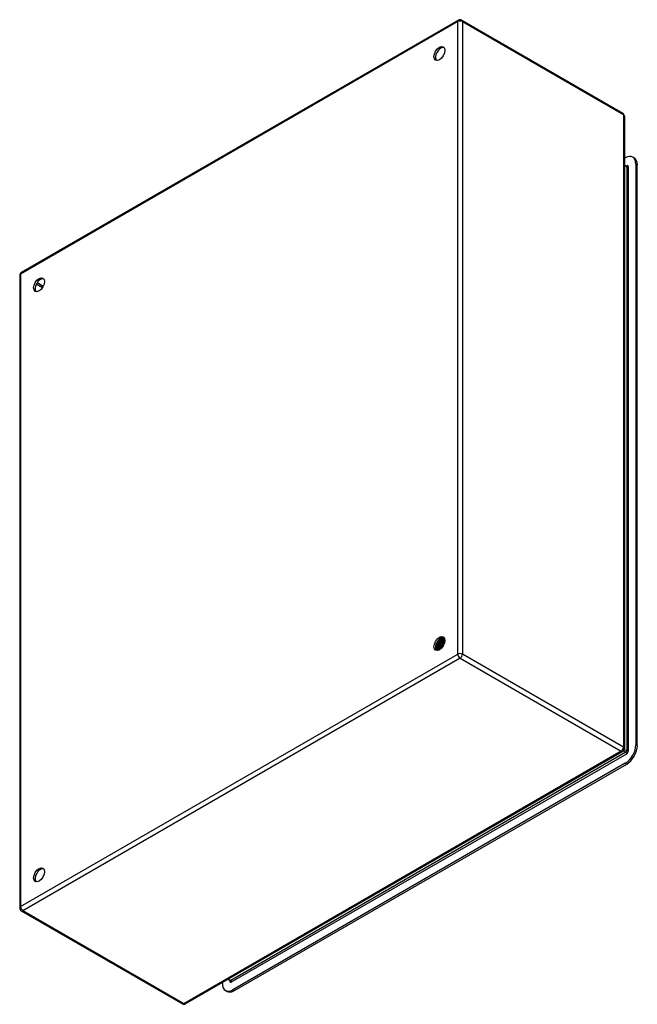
# Model space of a CAD drawing. Header units: inches. Extents: x 90.7 to 106.6, y 30.3 to 55.5.
import ezdxf

# ---------------------------------------------------------------- set-up
doc = ezdxf.new("R2010")
doc.units = ezdxf.units.IN
doc.header["$LTSCALE"] = 6.835203
doc.header["$MEASUREMENT"] = 0
doc.layers.add('Visible Edges(ANSI)', color=7, linetype='Continuous', lineweight=25)
doc.layers.add('Visible Tangent Edges(ANSI)', color=7, linetype='Continuous', lineweight=25)

msp = doc.modelspace()

# ---------------------------------------------------------------- linework, layer by layer
at = {"layer": 'Visible Edges(ANSI)'}
for p, q in [((101.969, 55.447), (90.774, 48.984)), ((102.053, 55.447), (106.177, 53.066)), ((106.219, 52.993), (106.219, 36.801)), ((106.47, 51.917), (106.433, 51.938)), ((106.219, 51.907), (106.24, 51.919)), ((106.219, 51.739), (106.271, 51.709)), ((106.513, 51.762), (106.513, 36.897)), ((106.55, 36.876), (106.55, 51.74)), ((90.732, 48.911), (90.732, 32.718)), ((101.499, 39.613), (101.499, 39.613)), ((101.5, 39.613), (101.499, 39.613)), ((101.503, 39.612), (101.5, 39.613)), ((101.504, 39.595), (101.504, 39.576)), ((101.529, 39.62), (101.531, 39.619)), ((101.537, 39.596), (101.534, 39.597)), ((101.539, 39.575), (101.539, 39.556)), ((101.562, 39.603), (101.565, 39.602)), ((101.572, 39.615), (101.569, 39.616)), ((101.571, 39.58), (101.569, 39.581)), ((101.595, 39.586), (101.598, 39.585)), ((101.606, 39.595), (101.604, 39.596)), ((101.397, 39.37), (101.394, 39.371)), ((101.399, 39.356), (101.396, 39.357)), ((101.413, 39.412), (101.397, 39.403)), ((101.414, 39.377), (101.417, 39.375)), ((101.424, 39.483), (101.421, 39.484)), ((101.433, 39.335), (101.431, 39.337)), ((101.448, 39.392), (101.432, 39.383)), ((101.435, 39.35), (101.432, 39.352)), ((101.438, 39.511), (101.441, 39.51)), ((101.452, 39.358), (101.455, 39.357)), ((101.462, 39.467), (101.459, 39.468)), ((101.483, 39.372), (101.467, 39.362)), ((101.473, 39.331), (101.47, 39.332)), ((101.475, 39.495), (101.478, 39.494)), ((101.49, 39.339), (101.493, 39.338)), ((101.496, 39.338), (101.495, 39.339)), ((101.5, 39.451), (101.497, 39.453)), ((101.499, 39.34), (101.498, 39.341)), ((101.512, 39.48), (101.515, 39.479)), ((101.537, 39.435), (101.534, 39.437)), ((101.549, 39.464), (101.552, 39.463)), ((101.572, 39.421), (101.571, 39.421)), ((101.573, 39.555), (101.573, 39.536)), ((101.586, 39.449), (101.587, 39.448)), ((101.605, 39.563), (101.603, 39.565)), ((101.618, 39.552), (101.606, 39.557)), ((101.608, 39.535), (101.608, 39.516)), ((106.177, 36.728), (94.982, 30.265)), ((106.24, 36.425), (96.195, 30.626)), ((96.233, 30.604), (106.278, 36.404)), ((90.774, 32.645), (94.898, 30.265)), ((95.923, 30.783), (95.923, 30.808)), ((96.068, 30.892), (96.12, 30.861)), ((96.04, 30.585), (96.003, 30.607))]:
    msp.add_line(p, q, dxfattribs=at)
at = {"layer": 'Visible Edges(ANSI)', "flags": 128}
for points in [[(106.276, 51.708), (106.274, 51.708), (106.271, 51.709)], [(101.462, 39.58), (101.462, 39.577), (101.461, 39.574), (101.46, 39.571), (101.46, 39.568), (101.459, 39.565), (101.458, 39.562), (101.457, 39.56), (101.457, 39.557), (101.456, 39.554), (101.455, 39.551), (101.454, 39.548), (101.453, 39.545), (101.452, 39.542), (101.45, 39.539), (101.449, 39.536), (101.448, 39.533), (101.447, 39.531), (101.446, 39.528), (101.444, 39.525), (101.443, 39.522), (101.442, 39.519), (101.44, 39.516), (101.439, 39.514), (101.438, 39.511)], [(101.441, 39.51), (101.442, 39.513), (101.444, 39.516), (101.445, 39.519), (101.447, 39.522), (101.448, 39.525), (101.449, 39.528), (101.451, 39.531), (101.452, 39.534), (101.453, 39.537), (101.454, 39.54), (101.455, 39.543), (101.457, 39.546), (101.458, 39.55), (101.459, 39.553), (101.46, 39.556), (101.461, 39.559), (101.461, 39.562), (101.462, 39.565), (101.463, 39.568), (101.464, 39.572), (101.464, 39.575), (101.465, 39.578), (101.466, 39.581), (101.466, 39.584)], [(101.447, 39.511), (101.449, 39.514), (101.45, 39.517), (101.452, 39.52), (101.453, 39.523), (101.454, 39.526), (101.456, 39.53), (101.457, 39.533), (101.458, 39.536), (101.459, 39.539), (101.46, 39.542), (101.461, 39.546), (101.462, 39.549), (101.463, 39.552), (101.464, 39.555), (101.464, 39.558), (101.465, 39.562), (101.466, 39.565), (101.466, 39.568), (101.467, 39.571), (101.467, 39.574), (101.468, 39.577), (101.468, 39.58), (101.468, 39.583), (101.469, 39.586)], [(101.5, 39.613), (101.501, 39.609), (101.501, 39.604), (101.501, 39.599), (101.501, 39.595), (101.501, 39.59), (101.501, 39.585), (101.5, 39.58), (101.5, 39.576), (101.499, 39.571), (101.498, 39.566), (101.497, 39.561), (101.496, 39.556), (101.495, 39.551), (101.494, 39.546), (101.492, 39.54), (101.491, 39.535), (101.489, 39.53), (101.488, 39.525), (101.486, 39.52), (101.484, 39.515), (101.482, 39.51), (101.479, 39.505), (101.477, 39.5), (101.475, 39.495)], [(101.478, 39.494), (101.48, 39.499), (101.482, 39.504), (101.485, 39.509), (101.487, 39.514), (101.489, 39.519), (101.491, 39.524), (101.492, 39.529), (101.494, 39.534), (101.495, 39.539), (101.497, 39.544), (101.498, 39.549), (101.499, 39.554), (101.5, 39.559), (101.501, 39.564), (101.502, 39.569), (101.503, 39.574), (101.503, 39.579), (101.503, 39.584), (101.504, 39.589), (101.504, 39.594), (101.504, 39.598), (101.504, 39.603), (101.503, 39.607), (101.503, 39.612)], [(101.484, 39.495), (101.486, 39.498), (101.487, 39.502), (101.488, 39.505), (101.49, 39.508), (101.491, 39.512), (101.492, 39.515), (101.494, 39.519), (101.495, 39.522), (101.496, 39.526), (101.497, 39.529), (101.498, 39.533), (101.499, 39.536), (101.499, 39.54), (101.5, 39.543), (101.501, 39.546), (101.502, 39.55), (101.502, 39.553), (101.503, 39.557), (101.503, 39.56), (101.503, 39.563), (101.504, 39.567), (101.504, 39.57), (101.504, 39.573), (101.504, 39.576)], [(101.503, 39.616), (101.504, 39.616), (101.505, 39.616), (101.506, 39.616), (101.507, 39.616), (101.508, 39.617), (101.509, 39.617), (101.51, 39.617), (101.511, 39.617), (101.513, 39.617), (101.514, 39.617), (101.515, 39.618), (101.516, 39.618), (101.517, 39.618), (101.518, 39.618), (101.519, 39.618), (101.52, 39.618), (101.521, 39.619), (101.522, 39.619), (101.523, 39.619), (101.524, 39.619), (101.525, 39.619), (101.527, 39.62), (101.528, 39.62), (101.529, 39.62)], [(101.532, 39.596), (101.53, 39.597), (101.529, 39.598), (101.528, 39.598), (101.527, 39.599), (101.526, 39.599), (101.524, 39.6), (101.523, 39.601), (101.522, 39.601), (101.521, 39.602), (101.52, 39.602), (101.518, 39.603), (101.517, 39.604), (101.516, 39.604), (101.515, 39.605), (101.514, 39.606), (101.512, 39.606), (101.511, 39.607), (101.51, 39.607), (101.509, 39.608), (101.508, 39.609), (101.507, 39.609), (101.505, 39.61), (101.504, 39.61), (101.503, 39.611)], [(101.534, 39.597), (101.533, 39.597), (101.532, 39.596), (101.531, 39.596), (101.529, 39.596), (101.528, 39.596), (101.527, 39.596), (101.526, 39.595), (101.524, 39.595), (101.523, 39.595), (101.522, 39.595), (101.52, 39.594), (101.519, 39.594), (101.518, 39.594), (101.517, 39.594), (101.515, 39.594), (101.514, 39.593), (101.513, 39.593), (101.512, 39.593), (101.51, 39.593), (101.509, 39.593), (101.508, 39.592), (101.506, 39.592), (101.505, 39.592), (101.504, 39.592)], [(101.534, 39.597), (101.535, 39.593), (101.535, 39.588), (101.536, 39.584), (101.536, 39.579), (101.536, 39.574), (101.536, 39.57), (101.535, 39.565), (101.535, 39.56), (101.534, 39.555), (101.534, 39.55), (101.533, 39.545), (101.532, 39.54), (101.531, 39.535), (101.53, 39.53), (101.529, 39.525), (101.527, 39.52), (101.526, 39.515), (101.524, 39.51), (101.522, 39.505), (101.52, 39.5), (101.518, 39.495), (101.516, 39.49), (101.514, 39.485), (101.512, 39.48)], [(101.515, 39.479), (101.517, 39.484), (101.519, 39.489), (101.521, 39.494), (101.523, 39.499), (101.525, 39.504), (101.527, 39.509), (101.529, 39.514), (101.53, 39.519), (101.532, 39.524), (101.533, 39.529), (101.534, 39.534), (101.535, 39.539), (101.536, 39.544), (101.537, 39.549), (101.537, 39.554), (101.538, 39.559), (101.538, 39.564), (101.538, 39.568), (101.539, 39.573), (101.539, 39.578), (101.538, 39.582), (101.538, 39.587), (101.538, 39.591), (101.537, 39.596)], [(101.525, 39.629), (101.525, 39.629), (101.525, 39.628), (101.525, 39.628), (101.525, 39.628), (101.526, 39.627), (101.526, 39.627), (101.526, 39.626), (101.526, 39.626), (101.526, 39.626), (101.526, 39.625), (101.527, 39.625), (101.527, 39.625), (101.527, 39.624), (101.527, 39.624), (101.527, 39.623), (101.527, 39.623), (101.528, 39.623), (101.528, 39.622), (101.528, 39.622), (101.528, 39.621), (101.528, 39.621), (101.528, 39.621), (101.529, 39.62), (101.529, 39.62)], [(101.531, 39.619), (101.531, 39.619), (101.531, 39.62), (101.531, 39.62), (101.531, 39.621), (101.53, 39.621), (101.53, 39.621), (101.53, 39.622), (101.53, 39.622), (101.53, 39.623), (101.529, 39.623), (101.529, 39.624), (101.529, 39.624), (101.529, 39.625), (101.528, 39.625), (101.528, 39.626), (101.528, 39.626), (101.528, 39.627), (101.528, 39.627), (101.527, 39.628), (101.527, 39.628), (101.527, 39.628), (101.527, 39.629), (101.526, 39.629), (101.526, 39.63)], [(101.531, 39.619), (101.531, 39.618), (101.531, 39.617), (101.531, 39.616), (101.531, 39.615), (101.531, 39.614), (101.531, 39.613), (101.531, 39.613), (101.531, 39.612), (101.531, 39.611), (101.531, 39.61), (101.531, 39.609), (101.531, 39.608), (101.531, 39.607), (101.531, 39.606), (101.531, 39.606), (101.531, 39.605), (101.531, 39.604), (101.531, 39.603), (101.531, 39.602), (101.531, 39.601), (101.531, 39.6), (101.531, 39.599), (101.531, 39.599), (101.531, 39.598)], [(101.531, 39.598), (101.532, 39.598), (101.534, 39.598), (101.535, 39.598), (101.536, 39.599), (101.537, 39.599), (101.539, 39.599), (101.54, 39.599), (101.541, 39.599), (101.543, 39.6), (101.544, 39.6), (101.545, 39.6), (101.547, 39.6), (101.548, 39.601), (101.549, 39.601), (101.55, 39.601), (101.552, 39.601), (101.553, 39.602), (101.554, 39.602), (101.556, 39.602), (101.557, 39.602), (101.558, 39.602), (101.56, 39.603), (101.561, 39.603), (101.562, 39.603)], [(101.565, 39.602), (101.564, 39.604), (101.563, 39.605), (101.562, 39.607), (101.561, 39.609), (101.56, 39.611), (101.559, 39.612), (101.558, 39.614), (101.557, 39.615), (101.556, 39.617), (101.555, 39.618), (101.554, 39.62), (101.553, 39.621), (101.552, 39.622), (101.551, 39.624), (101.549, 39.625), (101.548, 39.626), (101.547, 39.627), (101.545, 39.629), (101.544, 39.63), (101.543, 39.631), (101.541, 39.632), (101.54, 39.633), (101.538, 39.634), (101.537, 39.635)], [(101.537, 39.635), (101.538, 39.634), (101.539, 39.633), (101.541, 39.632), (101.542, 39.631), (101.543, 39.63), (101.544, 39.629), (101.546, 39.627), (101.547, 39.626), (101.548, 39.625), (101.549, 39.624), (101.55, 39.623), (101.551, 39.621), (101.552, 39.62), (101.553, 39.619), (101.554, 39.617), (101.555, 39.616), (101.556, 39.614), (101.557, 39.613), (101.558, 39.611), (101.559, 39.61), (101.56, 39.608), (101.561, 39.607), (101.561, 39.605), (101.562, 39.603)], [(101.564, 39.58), (101.562, 39.58), (101.561, 39.581), (101.56, 39.582), (101.559, 39.582), (101.558, 39.583), (101.557, 39.583), (101.556, 39.584), (101.555, 39.584), (101.554, 39.585), (101.553, 39.585), (101.552, 39.586), (101.551, 39.587), (101.549, 39.587), (101.548, 39.588), (101.547, 39.588), (101.546, 39.589), (101.545, 39.589), (101.544, 39.59), (101.543, 39.591), (101.542, 39.591), (101.541, 39.592), (101.54, 39.592), (101.539, 39.593), (101.537, 39.593)], [(101.569, 39.581), (101.567, 39.581), (101.566, 39.58), (101.565, 39.58), (101.564, 39.58), (101.562, 39.58), (101.561, 39.579), (101.56, 39.579), (101.559, 39.579), (101.557, 39.579), (101.556, 39.578), (101.555, 39.578), (101.554, 39.578), (101.552, 39.578), (101.551, 39.577), (101.55, 39.577), (101.549, 39.577), (101.547, 39.577), (101.546, 39.577), (101.545, 39.576), (101.544, 39.576), (101.542, 39.576), (101.541, 39.576), (101.54, 39.575), (101.539, 39.575)], [(101.569, 39.581), (101.569, 39.577), (101.57, 39.572), (101.57, 39.568), (101.57, 39.563), (101.571, 39.559), (101.571, 39.554), (101.57, 39.549), (101.57, 39.545), (101.57, 39.54), (101.569, 39.535), (101.569, 39.53), (101.568, 39.525), (101.567, 39.52), (101.566, 39.515), (101.565, 39.51), (101.563, 39.505), (101.562, 39.5), (101.56, 39.495), (101.559, 39.49), (101.557, 39.484), (101.555, 39.479), (101.553, 39.474), (101.551, 39.469), (101.549, 39.464)], [(101.551, 39.623), (101.554, 39.622), (101.556, 39.622), (101.558, 39.621), (101.561, 39.62), (101.563, 39.619), (101.565, 39.618), (101.567, 39.617), (101.569, 39.616), (101.571, 39.615), (101.573, 39.613), (101.575, 39.612), (101.577, 39.61), (101.579, 39.609), (101.581, 39.607), (101.582, 39.605), (101.584, 39.604), (101.586, 39.602), (101.587, 39.6), (101.589, 39.598), (101.59, 39.596), (101.592, 39.593), (101.593, 39.591), (101.594, 39.589), (101.595, 39.586)], [(101.552, 39.463), (101.554, 39.468), (101.556, 39.473), (101.558, 39.478), (101.56, 39.483), (101.562, 39.488), (101.563, 39.493), (101.565, 39.498), (101.566, 39.503), (101.568, 39.509), (101.569, 39.514), (101.57, 39.519), (101.571, 39.524), (101.571, 39.529), (101.572, 39.534), (101.573, 39.538), (101.573, 39.543), (101.573, 39.548), (101.573, 39.553), (101.573, 39.557), (101.573, 39.562), (101.573, 39.567), (101.573, 39.571), (101.572, 39.575), (101.571, 39.58)], [(101.565, 39.602), (101.565, 39.601), (101.565, 39.6), (101.565, 39.599), (101.565, 39.598), (101.565, 39.597), (101.565, 39.597), (101.565, 39.596), (101.565, 39.595), (101.565, 39.594), (101.565, 39.593), (101.565, 39.592), (101.565, 39.591), (101.565, 39.59), (101.565, 39.589), (101.565, 39.588), (101.565, 39.588), (101.565, 39.587), (101.565, 39.586), (101.565, 39.585), (101.565, 39.584), (101.565, 39.583), (101.565, 39.582), (101.565, 39.581), (101.564, 39.58)], [(101.564, 39.58), (101.566, 39.581), (101.567, 39.581), (101.568, 39.581), (101.57, 39.581), (101.571, 39.582), (101.572, 39.582), (101.574, 39.582), (101.575, 39.582), (101.576, 39.583), (101.577, 39.583), (101.579, 39.583), (101.58, 39.583), (101.581, 39.584), (101.583, 39.584), (101.584, 39.584), (101.585, 39.584), (101.586, 39.585), (101.588, 39.585), (101.589, 39.585), (101.59, 39.585), (101.592, 39.586), (101.593, 39.586), (101.594, 39.586), (101.595, 39.586)], [(101.598, 39.585), (101.597, 39.587), (101.596, 39.588), (101.596, 39.59), (101.595, 39.591), (101.594, 39.593), (101.593, 39.594), (101.592, 39.596), (101.591, 39.597), (101.59, 39.598), (101.589, 39.6), (101.588, 39.601), (101.587, 39.602), (101.586, 39.604), (101.584, 39.605), (101.583, 39.606), (101.582, 39.607), (101.581, 39.608), (101.579, 39.609), (101.578, 39.61), (101.577, 39.611), (101.576, 39.612), (101.574, 39.613), (101.573, 39.614), (101.571, 39.615)], [(101.596, 39.563), (101.595, 39.564), (101.594, 39.564), (101.593, 39.565), (101.592, 39.565), (101.591, 39.566), (101.59, 39.566), (101.589, 39.567), (101.588, 39.567), (101.587, 39.568), (101.586, 39.568), (101.585, 39.569), (101.584, 39.569), (101.583, 39.57), (101.582, 39.57), (101.581, 39.571), (101.58, 39.571), (101.579, 39.572), (101.578, 39.572), (101.577, 39.573), (101.576, 39.573), (101.575, 39.574), (101.574, 39.574), (101.573, 39.575), (101.572, 39.575)], [(101.586, 39.603), (101.588, 39.603), (101.589, 39.602), (101.591, 39.602), (101.592, 39.601), (101.593, 39.601), (101.595, 39.6), (101.596, 39.6), (101.598, 39.599), (101.599, 39.598), (101.6, 39.598), (101.602, 39.597), (101.603, 39.596), (101.604, 39.596), (101.606, 39.595), (101.607, 39.594), (101.608, 39.593), (101.609, 39.592), (101.611, 39.591), (101.612, 39.59), (101.613, 39.589), (101.614, 39.588), (101.615, 39.587), (101.616, 39.586), (101.617, 39.585)], [(101.598, 39.585), (101.598, 39.584), (101.598, 39.583), (101.598, 39.582), (101.598, 39.581), (101.598, 39.581), (101.598, 39.58), (101.598, 39.579), (101.598, 39.578), (101.598, 39.577), (101.598, 39.576), (101.598, 39.575), (101.598, 39.574), (101.598, 39.573), (101.598, 39.573), (101.598, 39.572), (101.598, 39.571), (101.598, 39.57), (101.598, 39.569), (101.598, 39.568), (101.598, 39.567), (101.598, 39.566), (101.598, 39.565), (101.598, 39.565), (101.598, 39.564)], [(101.617, 39.586), (101.617, 39.587), (101.616, 39.587), (101.616, 39.588), (101.616, 39.588), (101.615, 39.588), (101.615, 39.589), (101.614, 39.589), (101.614, 39.589), (101.613, 39.59), (101.613, 39.59), (101.612, 39.591), (101.612, 39.591), (101.612, 39.591), (101.611, 39.592), (101.611, 39.592), (101.61, 39.592), (101.61, 39.592), (101.609, 39.593), (101.609, 39.593), (101.608, 39.593), (101.608, 39.594), (101.607, 39.594), (101.607, 39.594), (101.606, 39.595)], [(101.459, 39.468), (101.456, 39.464), (101.453, 39.46), (101.45, 39.456), (101.447, 39.452), (101.444, 39.448), (101.441, 39.445), (101.438, 39.441), (101.435, 39.437), (101.431, 39.434), (101.428, 39.431), (101.425, 39.428), (101.421, 39.424), (101.418, 39.421), (101.415, 39.419), (101.411, 39.416), (101.408, 39.413), (101.404, 39.411), (101.401, 39.408), (101.398, 39.406), (101.394, 39.404), (101.391, 39.402), (101.387, 39.401), (101.384, 39.399), (101.38, 39.397)], [(101.38, 39.395), (101.384, 39.396), (101.387, 39.398), (101.391, 39.399), (101.394, 39.401), (101.398, 39.403), (101.402, 39.405), (101.405, 39.408), (101.409, 39.41), (101.412, 39.413), (101.416, 39.416), (101.419, 39.419), (101.423, 39.422), (101.426, 39.425), (101.43, 39.428), (101.433, 39.431), (101.437, 39.435), (101.44, 39.439), (101.443, 39.442), (101.447, 39.446), (101.45, 39.45), (101.453, 39.454), (101.456, 39.458), (101.459, 39.463), (101.462, 39.467)], [(101.394, 39.371), (101.393, 39.371), (101.393, 39.371), (101.392, 39.371), (101.391, 39.371), (101.391, 39.371), (101.39, 39.371), (101.39, 39.371), (101.389, 39.371), (101.389, 39.371), (101.388, 39.371), (101.388, 39.371), (101.387, 39.371), (101.387, 39.371), (101.386, 39.371), (101.386, 39.371), (101.385, 39.371), (101.384, 39.371), (101.384, 39.371), (101.383, 39.371), (101.383, 39.371), (101.382, 39.371), (101.382, 39.371), (101.381, 39.371), (101.381, 39.371)], [(101.381, 39.37), (101.382, 39.37), (101.382, 39.37), (101.383, 39.37), (101.383, 39.37), (101.384, 39.37), (101.385, 39.369), (101.385, 39.369), (101.386, 39.369), (101.387, 39.369), (101.387, 39.369), (101.388, 39.369), (101.389, 39.369), (101.389, 39.369), (101.39, 39.369), (101.391, 39.369), (101.391, 39.369), (101.392, 39.369), (101.393, 39.369), (101.393, 39.369), (101.394, 39.37), (101.395, 39.37), (101.395, 39.37), (101.396, 39.37), (101.397, 39.37)], [(101.432, 39.352), (101.429, 39.351), (101.427, 39.351), (101.424, 39.351), (101.422, 39.351), (101.419, 39.351), (101.417, 39.351), (101.414, 39.351), (101.412, 39.352), (101.41, 39.352), (101.408, 39.353), (101.405, 39.353), (101.403, 39.354), (101.401, 39.355), (101.399, 39.356), (101.397, 39.357), (101.395, 39.358), (101.393, 39.359), (101.392, 39.36), (101.39, 39.362), (101.388, 39.363), (101.386, 39.365), (101.385, 39.366), (101.383, 39.368), (101.382, 39.37)], [(101.394, 39.371), (101.393, 39.372), (101.393, 39.373), (101.392, 39.374), (101.392, 39.375), (101.392, 39.377), (101.391, 39.378), (101.391, 39.379), (101.39, 39.38), (101.39, 39.381), (101.389, 39.382), (101.389, 39.383), (101.389, 39.384), (101.388, 39.385), (101.388, 39.386), (101.387, 39.387), (101.387, 39.388), (101.386, 39.389), (101.386, 39.39), (101.386, 39.391), (101.385, 39.392), (101.385, 39.393), (101.384, 39.394), (101.384, 39.395), (101.383, 39.396)], [(101.386, 39.437), (101.388, 39.438), (101.39, 39.44), (101.392, 39.441), (101.394, 39.443), (101.396, 39.445), (101.398, 39.446), (101.4, 39.448), (101.402, 39.45), (101.404, 39.452), (101.406, 39.453), (101.408, 39.455), (101.41, 39.457), (101.412, 39.459), (101.414, 39.461), (101.416, 39.463), (101.417, 39.466), (101.419, 39.468), (101.421, 39.47), (101.423, 39.472), (101.425, 39.474), (101.426, 39.477), (101.428, 39.479), (101.43, 39.482), (101.432, 39.484)], [(101.387, 39.441), (101.389, 39.442), (101.39, 39.444), (101.392, 39.445), (101.394, 39.447), (101.395, 39.448), (101.397, 39.45), (101.399, 39.452), (101.4, 39.453), (101.402, 39.455), (101.403, 39.457), (101.405, 39.458), (101.407, 39.46), (101.408, 39.462), (101.41, 39.464), (101.411, 39.466), (101.413, 39.467), (101.414, 39.469), (101.416, 39.471), (101.417, 39.473), (101.419, 39.475), (101.42, 39.477), (101.422, 39.479), (101.423, 39.481), (101.424, 39.483)], [(101.421, 39.484), (101.42, 39.482), (101.419, 39.481), (101.418, 39.479), (101.416, 39.477), (101.415, 39.475), (101.414, 39.474), (101.412, 39.472), (101.411, 39.47), (101.41, 39.469), (101.408, 39.467), (101.407, 39.465), (101.406, 39.464), (101.404, 39.462), (101.403, 39.461), (101.401, 39.459), (101.4, 39.458), (101.399, 39.456), (101.397, 39.455), (101.396, 39.453), (101.394, 39.452), (101.393, 39.45), (101.391, 39.449), (101.39, 39.448), (101.388, 39.446)], [(101.409, 39.387), (101.408, 39.388), (101.407, 39.388), (101.406, 39.389), (101.406, 39.389), (101.405, 39.39), (101.404, 39.39), (101.403, 39.391), (101.402, 39.391), (101.401, 39.391), (101.401, 39.392), (101.4, 39.392), (101.399, 39.393), (101.398, 39.393), (101.397, 39.394), (101.396, 39.394), (101.395, 39.395), (101.395, 39.395), (101.394, 39.395), (101.393, 39.396), (101.392, 39.396), (101.391, 39.397), (101.39, 39.397), (101.389, 39.398), (101.389, 39.398)], [(101.413, 39.378), (101.412, 39.378), (101.412, 39.378), (101.411, 39.377), (101.41, 39.377), (101.41, 39.376), (101.409, 39.376), (101.408, 39.376), (101.408, 39.375), (101.407, 39.375), (101.406, 39.375), (101.406, 39.374), (101.405, 39.374), (101.404, 39.374), (101.404, 39.373), (101.403, 39.373), (101.402, 39.373), (101.402, 39.372), (101.401, 39.372), (101.4, 39.372), (101.399, 39.371), (101.399, 39.371), (101.398, 39.371), (101.397, 39.37), (101.397, 39.37)], [(101.399, 39.356), (101.4, 39.355), (101.401, 39.354), (101.403, 39.354), (101.404, 39.353), (101.405, 39.353), (101.407, 39.352), (101.408, 39.352), (101.41, 39.351), (101.411, 39.351), (101.412, 39.35), (101.414, 39.35), (101.415, 39.35), (101.417, 39.35), (101.418, 39.35), (101.42, 39.349), (101.422, 39.349), (101.423, 39.349), (101.425, 39.349), (101.426, 39.349), (101.428, 39.349), (101.43, 39.35), (101.431, 39.35), (101.433, 39.35), (101.435, 39.35)], [(101.401, 39.405), (101.402, 39.404), (101.402, 39.403), (101.403, 39.402), (101.403, 39.4), (101.404, 39.399), (101.404, 39.398), (101.405, 39.397), (101.405, 39.396), (101.406, 39.394), (101.406, 39.393), (101.407, 39.392), (101.408, 39.391), (101.408, 39.39), (101.409, 39.389), (101.409, 39.387), (101.41, 39.386), (101.41, 39.385), (101.411, 39.384), (101.411, 39.383), (101.412, 39.381), (101.412, 39.38), (101.413, 39.379), (101.413, 39.378), (101.414, 39.377)], [(101.572, 39.422), (101.565, 39.425), (101.558, 39.428), (101.551, 39.431), (101.545, 39.434), (101.538, 39.437), (101.531, 39.44), (101.524, 39.443), (101.517, 39.446), (101.51, 39.449), (101.503, 39.452), (101.496, 39.455), (101.489, 39.458), (101.483, 39.461), (101.476, 39.465), (101.469, 39.468), (101.462, 39.471), (101.455, 39.474), (101.448, 39.477), (101.441, 39.48), (101.434, 39.483), (101.427, 39.486), (101.42, 39.489), (101.413, 39.492), (101.406, 39.495)], [(101.421, 39.484), (101.421, 39.485), (101.42, 39.485), (101.419, 39.485), (101.419, 39.486), (101.418, 39.486), (101.417, 39.487), (101.417, 39.487), (101.416, 39.487), (101.415, 39.488), (101.415, 39.488), (101.414, 39.489), (101.414, 39.489), (101.413, 39.489), (101.412, 39.49), (101.412, 39.49), (101.411, 39.49), (101.41, 39.491), (101.41, 39.491), (101.409, 39.492), (101.408, 39.492), (101.408, 39.492), (101.407, 39.493), (101.406, 39.493), (101.406, 39.494)], [(101.413, 39.412), (101.416, 39.413), (101.418, 39.415), (101.42, 39.417), (101.423, 39.418), (101.425, 39.42), (101.428, 39.422), (101.43, 39.424), (101.433, 39.426), (101.435, 39.428), (101.438, 39.43), (101.44, 39.432), (101.442, 39.435), (101.445, 39.437), (101.447, 39.44), (101.449, 39.442), (101.452, 39.445), (101.454, 39.447), (101.456, 39.45), (101.458, 39.453), (101.46, 39.456), (101.463, 39.459), (101.465, 39.461), (101.467, 39.464), (101.469, 39.467)], [(101.497, 39.453), (101.494, 39.448), (101.491, 39.444), (101.488, 39.439), (101.484, 39.435), (101.481, 39.431), (101.478, 39.427), (101.475, 39.423), (101.471, 39.419), (101.468, 39.416), (101.464, 39.412), (101.461, 39.409), (101.457, 39.405), (101.454, 39.402), (101.45, 39.399), (101.446, 39.396), (101.443, 39.393), (101.439, 39.391), (101.435, 39.388), (101.432, 39.386), (101.428, 39.384), (101.425, 39.382), (101.421, 39.38), (101.417, 39.378), (101.414, 39.377)], [(101.417, 39.375), (101.42, 39.377), (101.424, 39.378), (101.428, 39.38), (101.431, 39.382), (101.435, 39.384), (101.439, 39.387), (101.442, 39.389), (101.446, 39.392), (101.449, 39.395), (101.453, 39.398), (101.457, 39.401), (101.46, 39.404), (101.464, 39.407), (101.467, 39.411), (101.471, 39.414), (101.474, 39.418), (101.478, 39.422), (101.481, 39.426), (101.484, 39.43), (101.487, 39.434), (101.491, 39.438), (101.494, 39.442), (101.497, 39.447), (101.5, 39.451)], [(101.47, 39.332), (101.467, 39.332), (101.464, 39.331), (101.462, 39.331), (101.459, 39.331), (101.456, 39.331), (101.454, 39.331), (101.451, 39.331), (101.449, 39.331), (101.446, 39.332), (101.444, 39.332), (101.442, 39.333), (101.439, 39.333), (101.437, 39.334), (101.435, 39.335), (101.433, 39.336), (101.431, 39.337), (101.429, 39.338), (101.427, 39.34), (101.425, 39.341), (101.423, 39.343), (101.421, 39.344), (101.42, 39.346), (101.418, 39.348), (101.417, 39.35)], [(101.42, 39.521), (101.421, 39.521), (101.421, 39.521), (101.422, 39.52), (101.423, 39.52), (101.424, 39.519), (101.424, 39.519), (101.425, 39.518), (101.426, 39.518), (101.426, 39.517), (101.427, 39.517), (101.428, 39.517), (101.429, 39.516), (101.429, 39.516), (101.43, 39.515), (101.431, 39.515), (101.432, 39.514), (101.432, 39.514), (101.433, 39.514), (101.434, 39.513), (101.435, 39.513), (101.435, 39.512), (101.436, 39.512), (101.437, 39.511), (101.438, 39.511)], [(101.432, 39.352), (101.431, 39.353), (101.431, 39.354), (101.43, 39.355), (101.43, 39.356), (101.429, 39.357), (101.429, 39.358), (101.428, 39.359), (101.428, 39.36), (101.427, 39.361), (101.427, 39.362), (101.427, 39.363), (101.426, 39.364), (101.426, 39.365), (101.425, 39.366), (101.425, 39.367), (101.424, 39.368), (101.424, 39.37), (101.423, 39.371), (101.423, 39.372), (101.422, 39.373), (101.422, 39.374), (101.422, 39.375), (101.421, 39.376), (101.421, 39.377)], [(101.432, 39.484), (101.431, 39.484), (101.431, 39.484), (101.431, 39.484), (101.43, 39.484), (101.43, 39.484), (101.43, 39.484), (101.43, 39.484), (101.429, 39.484), (101.429, 39.484), (101.429, 39.484), (101.428, 39.484), (101.428, 39.484), (101.428, 39.484), (101.427, 39.483), (101.427, 39.483), (101.427, 39.483), (101.427, 39.483), (101.426, 39.483), (101.426, 39.483), (101.426, 39.483), (101.425, 39.483), (101.425, 39.483), (101.425, 39.483), (101.424, 39.483)], [(101.448, 39.367), (101.447, 39.368), (101.446, 39.368), (101.445, 39.369), (101.444, 39.369), (101.443, 39.369), (101.442, 39.37), (101.441, 39.37), (101.44, 39.371), (101.439, 39.371), (101.438, 39.372), (101.437, 39.372), (101.436, 39.373), (101.435, 39.373), (101.435, 39.374), (101.434, 39.374), (101.433, 39.375), (101.432, 39.375), (101.431, 39.376), (101.43, 39.376), (101.429, 39.377), (101.428, 39.377), (101.427, 39.378), (101.426, 39.378), (101.425, 39.379)], [(101.459, 39.468), (101.458, 39.469), (101.457, 39.47), (101.456, 39.47), (101.454, 39.471), (101.453, 39.472), (101.452, 39.472), (101.451, 39.473), (101.45, 39.473), (101.449, 39.474), (101.448, 39.475), (101.446, 39.475), (101.445, 39.476), (101.444, 39.477), (101.443, 39.477), (101.442, 39.478), (101.441, 39.479), (101.44, 39.479), (101.438, 39.48), (101.437, 39.481), (101.436, 39.481), (101.435, 39.482), (101.434, 39.483), (101.433, 39.483), (101.432, 39.484)], [(101.434, 39.336), (101.435, 39.335), (101.436, 39.334), (101.438, 39.333), (101.439, 39.333), (101.441, 39.332), (101.442, 39.332), (101.444, 39.331), (101.445, 39.331), (101.447, 39.33), (101.448, 39.33), (101.45, 39.33), (101.452, 39.33), (101.453, 39.329), (101.455, 39.329), (101.457, 39.329), (101.458, 39.329), (101.46, 39.329), (101.462, 39.329), (101.464, 39.329), (101.465, 39.33), (101.467, 39.33), (101.469, 39.33), (101.471, 39.33), (101.473, 39.331)], [(101.451, 39.359), (101.451, 39.359), (101.45, 39.358), (101.449, 39.358), (101.449, 39.358), (101.448, 39.357), (101.447, 39.357), (101.447, 39.356), (101.446, 39.356), (101.445, 39.356), (101.445, 39.355), (101.444, 39.355), (101.443, 39.355), (101.442, 39.354), (101.442, 39.354), (101.441, 39.354), (101.44, 39.353), (101.44, 39.353), (101.439, 39.352), (101.438, 39.352), (101.438, 39.352), (101.437, 39.351), (101.436, 39.351), (101.435, 39.351), (101.435, 39.35)], [(101.439, 39.387), (101.439, 39.385), (101.44, 39.384), (101.441, 39.383), (101.441, 39.382), (101.442, 39.381), (101.442, 39.379), (101.443, 39.378), (101.443, 39.377), (101.444, 39.376), (101.444, 39.375), (101.445, 39.373), (101.445, 39.372), (101.446, 39.371), (101.446, 39.37), (101.447, 39.369), (101.448, 39.368), (101.448, 39.366), (101.449, 39.365), (101.449, 39.364), (101.45, 39.363), (101.45, 39.362), (101.451, 39.36), (101.451, 39.359), (101.452, 39.358)], [(101.441, 39.51), (101.441, 39.51), (101.441, 39.51), (101.441, 39.51), (101.442, 39.51), (101.442, 39.51), (101.442, 39.51), (101.443, 39.51), (101.443, 39.51), (101.443, 39.51), (101.443, 39.51), (101.444, 39.51), (101.444, 39.51), (101.444, 39.51), (101.445, 39.51), (101.445, 39.51), (101.445, 39.511), (101.445, 39.511), (101.446, 39.511), (101.446, 39.511), (101.446, 39.511), (101.446, 39.511), (101.447, 39.511), (101.447, 39.511), (101.447, 39.511)], [(101.447, 39.511), (101.448, 39.51), (101.45, 39.51), (101.451, 39.509), (101.452, 39.508), (101.453, 39.508), (101.454, 39.507), (101.455, 39.506), (101.456, 39.506), (101.458, 39.505), (101.459, 39.504), (101.46, 39.504), (101.461, 39.503), (101.462, 39.502), (101.463, 39.502), (101.464, 39.501), (101.466, 39.5), (101.467, 39.5), (101.468, 39.499), (101.469, 39.499), (101.47, 39.498), (101.471, 39.497), (101.472, 39.497), (101.474, 39.496), (101.475, 39.495)], [(101.448, 39.392), (101.45, 39.393), (101.453, 39.395), (101.456, 39.397), (101.458, 39.399), (101.461, 39.4), (101.463, 39.402), (101.466, 39.404), (101.468, 39.407), (101.471, 39.409), (101.474, 39.411), (101.476, 39.414), (101.478, 39.416), (101.481, 39.419), (101.483, 39.421), (101.486, 39.424), (101.488, 39.427), (101.491, 39.43), (101.493, 39.432), (101.495, 39.435), (101.497, 39.438), (101.5, 39.441), (101.502, 39.445), (101.504, 39.448), (101.506, 39.451)], [(101.462, 39.319), (101.461, 39.32), (101.461, 39.32), (101.46, 39.32), (101.46, 39.321), (101.46, 39.321), (101.459, 39.322), (101.459, 39.322), (101.458, 39.322), (101.458, 39.323), (101.457, 39.323), (101.457, 39.324), (101.456, 39.324), (101.456, 39.324), (101.455, 39.325), (101.455, 39.325), (101.455, 39.326), (101.454, 39.326), (101.454, 39.327), (101.453, 39.327), (101.453, 39.328), (101.453, 39.328), (101.452, 39.329), (101.452, 39.329), (101.451, 39.33)], [(101.534, 39.437), (101.531, 39.432), (101.528, 39.428), (101.525, 39.423), (101.522, 39.419), (101.519, 39.415), (101.516, 39.411), (101.512, 39.407), (101.509, 39.403), (101.506, 39.399), (101.502, 39.395), (101.499, 39.392), (101.495, 39.388), (101.492, 39.385), (101.488, 39.382), (101.485, 39.379), (101.481, 39.376), (101.477, 39.373), (101.474, 39.37), (101.47, 39.368), (101.466, 39.366), (101.463, 39.363), (101.459, 39.361), (101.455, 39.36), (101.452, 39.358)], [(101.455, 39.357), (101.459, 39.358), (101.462, 39.36), (101.466, 39.362), (101.469, 39.364), (101.473, 39.366), (101.477, 39.369), (101.48, 39.372), (101.484, 39.374), (101.488, 39.377), (101.491, 39.38), (101.495, 39.384), (101.498, 39.387), (101.502, 39.39), (101.505, 39.394), (101.509, 39.398), (101.512, 39.401), (101.516, 39.405), (101.519, 39.409), (101.522, 39.413), (101.525, 39.418), (101.528, 39.422), (101.531, 39.426), (101.534, 39.431), (101.537, 39.435)], [(101.47, 39.332), (101.469, 39.333), (101.469, 39.334), (101.468, 39.336), (101.468, 39.337), (101.467, 39.338), (101.467, 39.339), (101.466, 39.34), (101.466, 39.341), (101.465, 39.342), (101.465, 39.343), (101.464, 39.344), (101.464, 39.345), (101.463, 39.346), (101.463, 39.347), (101.462, 39.348), (101.462, 39.349), (101.461, 39.35), (101.461, 39.351), (101.46, 39.353), (101.46, 39.354), (101.459, 39.355), (101.459, 39.356), (101.458, 39.357), (101.458, 39.358)], [(101.469, 39.467), (101.468, 39.467), (101.468, 39.467), (101.468, 39.467), (101.468, 39.467), (101.467, 39.467), (101.467, 39.467), (101.467, 39.467), (101.467, 39.467), (101.466, 39.467), (101.466, 39.467), (101.466, 39.467), (101.465, 39.467), (101.465, 39.467), (101.465, 39.467), (101.465, 39.467), (101.464, 39.467), (101.464, 39.467), (101.464, 39.467), (101.463, 39.467), (101.463, 39.467), (101.463, 39.467), (101.463, 39.467), (101.462, 39.467), (101.462, 39.467)], [(101.487, 39.347), (101.486, 39.347), (101.485, 39.348), (101.483, 39.348), (101.482, 39.349), (101.481, 39.349), (101.48, 39.35), (101.479, 39.351), (101.478, 39.351), (101.477, 39.352), (101.476, 39.352), (101.475, 39.353), (101.474, 39.353), (101.473, 39.354), (101.472, 39.354), (101.471, 39.355), (101.47, 39.355), (101.469, 39.356), (101.468, 39.356), (101.467, 39.357), (101.466, 39.358), (101.465, 39.358), (101.464, 39.359), (101.463, 39.359), (101.462, 39.36)], [(101.497, 39.453), (101.495, 39.453), (101.494, 39.454), (101.493, 39.454), (101.492, 39.455), (101.491, 39.456), (101.49, 39.456), (101.488, 39.457), (101.487, 39.457), (101.486, 39.458), (101.485, 39.459), (101.484, 39.459), (101.483, 39.46), (101.481, 39.461), (101.48, 39.461), (101.479, 39.462), (101.478, 39.462), (101.477, 39.463), (101.476, 39.464), (101.475, 39.464), (101.473, 39.465), (101.472, 39.466), (101.471, 39.466), (101.47, 39.467), (101.469, 39.467)], [(101.49, 39.34), (101.489, 39.34), (101.488, 39.339), (101.488, 39.339), (101.487, 39.338), (101.486, 39.338), (101.486, 39.338), (101.485, 39.337), (101.484, 39.337), (101.483, 39.336), (101.483, 39.336), (101.482, 39.336), (101.481, 39.335), (101.481, 39.335), (101.48, 39.335), (101.479, 39.334), (101.478, 39.334), (101.478, 39.333), (101.477, 39.333), (101.476, 39.333), (101.476, 39.332), (101.475, 39.332), (101.474, 39.332), (101.473, 39.331), (101.473, 39.331)], [(101.477, 39.368), (101.477, 39.367), (101.478, 39.366), (101.478, 39.365), (101.479, 39.363), (101.479, 39.362), (101.48, 39.361), (101.48, 39.36), (101.481, 39.359), (101.482, 39.357), (101.482, 39.356), (101.483, 39.355), (101.483, 39.354), (101.484, 39.353), (101.484, 39.351), (101.485, 39.35), (101.486, 39.349), (101.486, 39.348), (101.487, 39.347), (101.487, 39.345), (101.488, 39.344), (101.488, 39.343), (101.489, 39.342), (101.49, 39.341), (101.49, 39.339)], [(101.478, 39.494), (101.478, 39.494), (101.478, 39.494), (101.479, 39.494), (101.479, 39.494), (101.479, 39.494), (101.479, 39.494), (101.48, 39.494), (101.48, 39.494), (101.48, 39.494), (101.48, 39.494), (101.481, 39.494), (101.481, 39.495), (101.481, 39.495), (101.481, 39.495), (101.482, 39.495), (101.482, 39.495), (101.482, 39.495), (101.482, 39.495), (101.483, 39.495), (101.483, 39.495), (101.483, 39.495), (101.483, 39.495), (101.484, 39.495), (101.484, 39.495)], [(101.483, 39.372), (101.485, 39.373), (101.488, 39.375), (101.491, 39.377), (101.493, 39.379), (101.496, 39.381), (101.499, 39.383), (101.502, 39.385), (101.504, 39.387), (101.507, 39.39), (101.509, 39.392), (101.512, 39.395), (101.515, 39.397), (101.517, 39.4), (101.52, 39.403), (101.522, 39.406), (101.525, 39.409), (101.527, 39.412), (101.53, 39.415), (101.532, 39.418), (101.534, 39.421), (101.536, 39.424), (101.539, 39.428), (101.541, 39.431), (101.543, 39.435)], [(101.484, 39.495), (101.485, 39.494), (101.486, 39.494), (101.487, 39.493), (101.489, 39.492), (101.49, 39.492), (101.491, 39.491), (101.492, 39.49), (101.493, 39.49), (101.494, 39.489), (101.496, 39.488), (101.497, 39.488), (101.498, 39.487), (101.499, 39.487), (101.5, 39.486), (101.501, 39.485), (101.502, 39.485), (101.504, 39.484), (101.505, 39.484), (101.506, 39.483), (101.507, 39.482), (101.508, 39.482), (101.509, 39.481), (101.511, 39.48), (101.512, 39.48)], [(101.531, 39.369), (101.529, 39.367), (101.528, 39.366), (101.526, 39.364), (101.524, 39.363), (101.523, 39.361), (101.521, 39.36), (101.519, 39.358), (101.517, 39.357), (101.516, 39.356), (101.514, 39.354), (101.512, 39.353), (101.511, 39.352), (101.509, 39.351), (101.507, 39.349), (101.505, 39.348), (101.504, 39.347), (101.502, 39.346), (101.5, 39.345), (101.499, 39.344), (101.497, 39.343), (101.495, 39.342), (101.493, 39.341), (101.492, 39.34), (101.49, 39.339)], [(101.493, 39.338), (101.493, 39.338), (101.494, 39.338), (101.494, 39.338), (101.494, 39.339), (101.495, 39.339), (101.495, 39.339), (101.495, 39.339), (101.496, 39.339), (101.496, 39.339), (101.496, 39.339), (101.496, 39.34), (101.497, 39.34), (101.497, 39.34), (101.497, 39.34), (101.498, 39.34), (101.498, 39.34), (101.498, 39.341), (101.499, 39.341), (101.499, 39.341), (101.499, 39.341), (101.5, 39.341), (101.5, 39.341), (101.5, 39.342), (101.5, 39.342)], [(101.506, 39.451), (101.506, 39.451), (101.505, 39.451), (101.505, 39.451), (101.505, 39.451), (101.505, 39.451), (101.504, 39.451), (101.504, 39.451), (101.504, 39.451), (101.504, 39.451), (101.503, 39.451), (101.503, 39.451), (101.503, 39.451), (101.503, 39.451), (101.502, 39.451), (101.502, 39.451), (101.502, 39.451), (101.501, 39.451), (101.501, 39.451), (101.501, 39.451), (101.501, 39.451), (101.5, 39.451), (101.5, 39.451), (101.5, 39.451), (101.5, 39.451)], [(101.534, 39.437), (101.533, 39.437), (101.532, 39.438), (101.531, 39.438), (101.529, 39.439), (101.528, 39.44), (101.527, 39.44), (101.526, 39.441), (101.525, 39.441), (101.523, 39.442), (101.522, 39.443), (101.521, 39.443), (101.52, 39.444), (101.519, 39.444), (101.518, 39.445), (101.516, 39.446), (101.515, 39.446), (101.514, 39.447), (101.513, 39.447), (101.512, 39.448), (101.511, 39.449), (101.509, 39.449), (101.508, 39.45), (101.507, 39.45), (101.506, 39.451)], [(101.515, 39.479), (101.515, 39.479), (101.515, 39.479), (101.516, 39.479), (101.516, 39.479), (101.516, 39.479), (101.516, 39.479), (101.517, 39.479), (101.517, 39.479), (101.517, 39.479), (101.517, 39.479), (101.518, 39.479), (101.518, 39.479), (101.518, 39.479), (101.518, 39.479), (101.518, 39.479), (101.519, 39.479), (101.519, 39.479), (101.519, 39.479), (101.519, 39.479), (101.52, 39.479), (101.52, 39.479), (101.52, 39.479), (101.52, 39.479), (101.521, 39.479)], [(101.521, 39.479), (101.522, 39.482), (101.523, 39.485), (101.525, 39.488), (101.526, 39.492), (101.527, 39.495), (101.528, 39.498), (101.529, 39.502), (101.53, 39.505), (101.531, 39.508), (101.532, 39.511), (101.533, 39.515), (101.534, 39.518), (101.535, 39.521), (101.535, 39.525), (101.536, 39.528), (101.537, 39.531), (101.537, 39.534), (101.537, 39.538), (101.538, 39.541), (101.538, 39.544), (101.538, 39.547), (101.539, 39.55), (101.539, 39.553), (101.539, 39.556)], [(101.521, 39.479), (101.522, 39.478), (101.523, 39.477), (101.524, 39.477), (101.525, 39.476), (101.526, 39.476), (101.528, 39.475), (101.529, 39.474), (101.53, 39.474), (101.531, 39.473), (101.532, 39.473), (101.533, 39.472), (101.535, 39.471), (101.536, 39.471), (101.537, 39.47), (101.538, 39.47), (101.539, 39.469), (101.541, 39.468), (101.542, 39.468), (101.543, 39.467), (101.544, 39.467), (101.545, 39.466), (101.546, 39.466), (101.548, 39.465), (101.549, 39.464)], [(101.543, 39.435), (101.543, 39.435), (101.542, 39.435), (101.542, 39.435), (101.542, 39.435), (101.542, 39.435), (101.541, 39.435), (101.541, 39.435), (101.541, 39.435), (101.541, 39.435), (101.541, 39.435), (101.54, 39.435), (101.54, 39.435), (101.54, 39.435), (101.54, 39.435), (101.539, 39.435), (101.539, 39.435), (101.539, 39.435), (101.539, 39.435), (101.538, 39.435), (101.538, 39.435), (101.538, 39.435), (101.538, 39.435), (101.537, 39.435), (101.537, 39.435)], [(101.571, 39.421), (101.57, 39.422), (101.569, 39.422), (101.568, 39.423), (101.567, 39.423), (101.565, 39.424), (101.564, 39.424), (101.563, 39.425), (101.562, 39.425), (101.561, 39.426), (101.56, 39.427), (101.558, 39.427), (101.557, 39.428), (101.556, 39.428), (101.555, 39.429), (101.554, 39.429), (101.552, 39.43), (101.551, 39.431), (101.55, 39.431), (101.549, 39.432), (101.548, 39.432), (101.546, 39.433), (101.545, 39.433), (101.544, 39.434), (101.543, 39.435)], [(101.552, 39.463), (101.552, 39.463), (101.552, 39.463), (101.552, 39.463), (101.553, 39.463), (101.553, 39.463), (101.553, 39.463), (101.553, 39.463), (101.554, 39.463), (101.554, 39.463), (101.554, 39.463), (101.554, 39.463), (101.555, 39.463), (101.555, 39.463), (101.555, 39.463), (101.555, 39.463), (101.555, 39.463), (101.556, 39.463), (101.556, 39.463), (101.556, 39.463), (101.556, 39.463), (101.557, 39.463), (101.557, 39.463), (101.557, 39.463), (101.557, 39.463)], [(101.557, 39.463), (101.558, 39.466), (101.56, 39.469), (101.561, 39.472), (101.562, 39.475), (101.563, 39.478), (101.564, 39.481), (101.565, 39.484), (101.566, 39.487), (101.567, 39.491), (101.568, 39.494), (101.569, 39.497), (101.569, 39.5), (101.57, 39.503), (101.57, 39.506), (101.571, 39.509), (101.572, 39.512), (101.572, 39.515), (101.572, 39.518), (101.573, 39.521), (101.573, 39.524), (101.573, 39.527), (101.573, 39.53), (101.573, 39.533), (101.573, 39.536)], [(101.557, 39.463), (101.558, 39.462), (101.56, 39.461), (101.561, 39.461), (101.562, 39.46), (101.563, 39.46), (101.564, 39.459), (101.565, 39.459), (101.567, 39.458), (101.568, 39.457), (101.569, 39.457), (101.57, 39.456), (101.571, 39.456), (101.573, 39.455), (101.574, 39.455), (101.575, 39.454), (101.576, 39.453), (101.577, 39.453), (101.579, 39.452), (101.58, 39.452), (101.581, 39.451), (101.582, 39.451), (101.583, 39.45), (101.584, 39.45), (101.586, 39.449)], [(101.571, 39.421), (101.571, 39.421), (101.571, 39.421), (101.571, 39.42), (101.571, 39.42), (101.571, 39.42), (101.571, 39.42), (101.57, 39.419), (101.57, 39.419), (101.57, 39.419), (101.57, 39.419), (101.57, 39.418), (101.57, 39.418), (101.57, 39.418), (101.569, 39.418), (101.569, 39.417), (101.569, 39.417), (101.569, 39.417), (101.569, 39.417), (101.569, 39.416), (101.569, 39.416), (101.568, 39.416), (101.568, 39.416), (101.568, 39.415), (101.568, 39.415)], [(101.603, 39.565), (101.601, 39.564), (101.6, 39.564), (101.599, 39.564), (101.598, 39.564), (101.597, 39.563), (101.595, 39.563), (101.594, 39.563), (101.593, 39.563), (101.592, 39.562), (101.59, 39.562), (101.589, 39.562), (101.588, 39.562), (101.587, 39.561), (101.586, 39.561), (101.584, 39.561), (101.583, 39.561), (101.582, 39.56), (101.581, 39.56), (101.58, 39.56), (101.578, 39.56), (101.577, 39.559), (101.576, 39.559), (101.575, 39.559), (101.573, 39.559)], [(101.603, 39.565), (101.603, 39.56), (101.604, 39.556), (101.605, 39.552), (101.605, 39.547), (101.605, 39.543), (101.605, 39.538), (101.605, 39.534), (101.605, 39.529), (101.605, 39.524), (101.604, 39.519), (101.604, 39.514), (101.603, 39.509), (101.602, 39.504), (101.602, 39.499), (101.601, 39.494), (101.599, 39.489), (101.598, 39.484), (101.597, 39.479), (101.595, 39.474), (101.593, 39.469), (101.592, 39.464), (101.59, 39.459), (101.588, 39.454), (101.586, 39.449)], [(101.597, 39.471), (101.599, 39.475), (101.6, 39.479), (101.601, 39.483), (101.602, 39.487), (101.603, 39.491), (101.604, 39.496), (101.605, 39.5), (101.605, 39.504), (101.606, 39.508), (101.607, 39.512), (101.607, 39.516), (101.607, 39.52), (101.608, 39.523), (101.608, 39.527), (101.608, 39.531), (101.608, 39.535), (101.608, 39.539), (101.608, 39.542), (101.608, 39.546), (101.607, 39.55), (101.607, 39.553), (101.607, 39.557), (101.606, 39.56), (101.605, 39.563)], [(101.604, 39.564), (101.604, 39.564), (101.605, 39.564), (101.605, 39.565), (101.606, 39.565), (101.607, 39.565), (101.607, 39.565), (101.608, 39.565), (101.609, 39.565), (101.609, 39.565), (101.61, 39.565), (101.61, 39.566), (101.611, 39.566), (101.612, 39.566), (101.612, 39.566), (101.613, 39.566), (101.613, 39.566), (101.614, 39.566), (101.615, 39.566), (101.615, 39.567), (101.616, 39.567), (101.617, 39.567), (101.617, 39.567), (101.618, 39.567), (101.618, 39.567)], [(101.607, 39.498), (101.607, 39.499), (101.607, 39.5), (101.607, 39.5), (101.607, 39.501), (101.608, 39.502), (101.608, 39.503), (101.608, 39.503), (101.608, 39.504), (101.608, 39.505), (101.608, 39.506), (101.608, 39.506), (101.608, 39.507), (101.608, 39.508), (101.608, 39.509), (101.608, 39.51), (101.608, 39.51), (101.608, 39.511), (101.608, 39.512), (101.608, 39.512), (101.608, 39.513), (101.608, 39.514), (101.608, 39.515), (101.608, 39.515), (101.608, 39.516)], [(101.617, 39.544), (101.617, 39.544), (101.616, 39.544), (101.616, 39.544), (101.616, 39.544), (101.615, 39.544), (101.615, 39.543), (101.614, 39.543), (101.614, 39.543), (101.614, 39.543), (101.613, 39.543), (101.613, 39.543), (101.613, 39.543), (101.612, 39.543), (101.612, 39.543), (101.611, 39.543), (101.611, 39.543), (101.611, 39.543), (101.61, 39.542), (101.61, 39.542), (101.61, 39.542), (101.609, 39.542), (101.609, 39.542), (101.608, 39.542), (101.608, 39.542)], [(96.12, 30.861), (96.123, 30.859), (96.124, 30.858)]]:
    msp.add_lwpolyline(points, dxfattribs=at)
at = {"layer": 'Visible Edges(ANSI)'}
for centre, start, end in [((102.011, 55.374), 60, 120), ((106.135, 52.993), 0, 60), ((90.816, 48.911), 120, 180), ((106.135, 36.801), 300, 0), ((90.816, 32.718), 180, 240), ((94.94, 30.337), 240, 300)]:
    msp.add_arc(centre, 0.084, start, end, dxfattribs=at)
for centre in [(101.481, 54.593), (91.227, 48.673), (101.481, 39.488), (91.227, 33.568)]:
    msp.add_ellipse(centre, major_axis=(0.098, 0.169), ratio=0.57735, dxfattribs=at)
for centre, major_axis, start_param, end_param in [((101.518, 54.571), (0.098, 0.169), 0.193391, 2.948201), ((106.24, 51.605), (0.193, 0.334), 5.497787, 7.068583), ((106.278, 51.583), (0.193, 0.334), 5.497787, 6.283185), ((91.265, 48.652), (0.098, 0.169), 0.193391, 2.948201), ((101.518, 39.466), (0.098, 0.169), 0.193391, 2.948201), ((106.24, 36.74), (-0.193, -0.334), 0.785398, 2.356194), ((106.278, 36.718), (0.193, 0.334), 3.926991, 5.497787), ((91.265, 33.547), (0.098, 0.169), 0.193391, 2.948201), ((96.195, 30.94), (-0.193, -0.334), 5.497787, 7.068583), ((96.233, 30.919), (-0.193, -0.334), 0, 0.785398)]:
    msp.add_ellipse(centre, major_axis=major_axis, ratio=0.57735, start_param=start_param, end_param=end_param, dxfattribs=at)
at = {"layer": 'Visible Tangent Edges(ANSI)'}
for p, q in [((101.951, 55.409), (90.757, 48.945)), ((101.951, 39.216), (101.951, 55.409)), ((102.07, 55.409), (106.194, 53.028)), ((102.07, 55.409), (102.07, 39.216)), ((106.194, 53.028), (106.194, 36.835)), ((106.219, 51.729), (106.278, 51.695)), ((106.278, 51.72), (106.265, 51.713)), ((106.278, 51.695), (106.278, 36.744)), ((106.321, 36.744), (106.321, 51.695)), ((106.513, 51.762), (106.55, 51.74)), ((90.757, 48.945), (90.757, 32.753)), ((91.313, 48.598), (91.157, 48.689)), ((91.179, 48.727), (91.335, 48.636)), ((90.757, 32.753), (101.951, 39.216)), ((102.011, 39.113), (90.816, 32.65)), ((102.011, 39.113), (106.135, 36.732)), ((106.194, 36.835), (102.07, 39.216)), ((106.55, 36.876), (106.513, 36.897)), ((106.135, 36.732), (94.94, 30.269)), ((106.256, 36.706), (96.136, 30.863)), ((96.158, 30.825), (106.278, 36.668)), ((106.194, 36.741), (106.256, 36.706)), ((106.278, 36.744), (106.216, 36.779)), ((106.24, 36.425), (106.278, 36.404)), ((94.94, 30.269), (90.816, 32.65)), ((96.136, 30.863), (96.077, 30.897)), ((96.114, 30.865), (96.114, 30.85)), ((96.233, 30.604), (96.195, 30.626))]:
    msp.add_line(p, q, dxfattribs=at)
for centre, major_axis, start_param, end_param in [((102.011, 55.374), (-0.042, 0.0727), 0, 0.785398), ((102.011, 55.374), (0.084, 0), 0.785398, 2.356194), ((102.011, 55.374), (0.042, 0.0727), 5.497787, 6.283185), ((106.135, 52.993), (0.042, 0.0727), 5.497787, 6.283185), ((106.135, 52.993), (0.084, 0), 0, 0.785398), ((106.256, 51.682), (0.0155, 0.0268), 5.497787, 6.283185), ((106.256, 51.733), (0.0155, -0.0268), 0.180231, 0.785398), ((106.278, 51.67), (0.031, 0.0537), 5.497787, 7.068583), ((106.3, 51.708), (-0.031, 0), 0.785398, 2.356194), ((90.816, 48.911), (-0.084, 0), 5.497787, 6.283185), ((90.816, 48.911), (-0.042, 0.0727), 0, 0.785398), ((102.011, 39.182), (0.084, 0), 0.785398, 2.356194), ((102.011, 39.182), (0.042, -0.0727), 3.926991, 5.497787), ((102.011, 39.182), (0.042, 0.0727), 3.926991, 5.497787), ((106.135, 36.801), (0.042, 0.0727), 3.926991, 5.497787), ((106.135, 36.801), (0.084, 0), 0, 0.785398), ((106.135, 36.801), (0.042, -0.0727), 5.497787, 6.283185), ((106.256, 36.731), (-0.0155, -0.0268), 0.785398, 2.356194), ((106.256, 36.68), (-0.0155, 0.0268), 3.926991, 5.497787), ((106.278, 36.718), (0.031, 0.0537), 3.926991, 5.497787), ((106.3, 36.756), (0.031, 0), 3.926991, 5.497787), ((90.816, 32.718), (-0.084, 0), 5.497787, 6.283185), ((90.816, 32.718), (0.042, -0.0727), 3.926991, 5.497787), ((90.816, 32.718), (-0.042, -0.0727), 0, 0.785398), ((96.092, 30.863), (0.031, 0), 5.497787, 6.102954), ((96.158, 30.875), (-0.031, -0.0537), 5.497787, 7.068583), ((96.136, 30.888), (-0.0155, -0.0268), 0, 0.785398), ((96.136, 30.838), (0.0155, -0.0268), 0.785398, 2.356194), ((94.94, 30.337), (-0.042, -0.0727), 0, 0.785398), ((94.94, 30.337), (0.042, -0.0727), 5.497787, 6.283185)]:
    msp.add_ellipse(centre, major_axis=major_axis, ratio=0.57735, start_param=start_param, end_param=end_param, dxfattribs=at)

doc.saveas('drawing.dxf')
